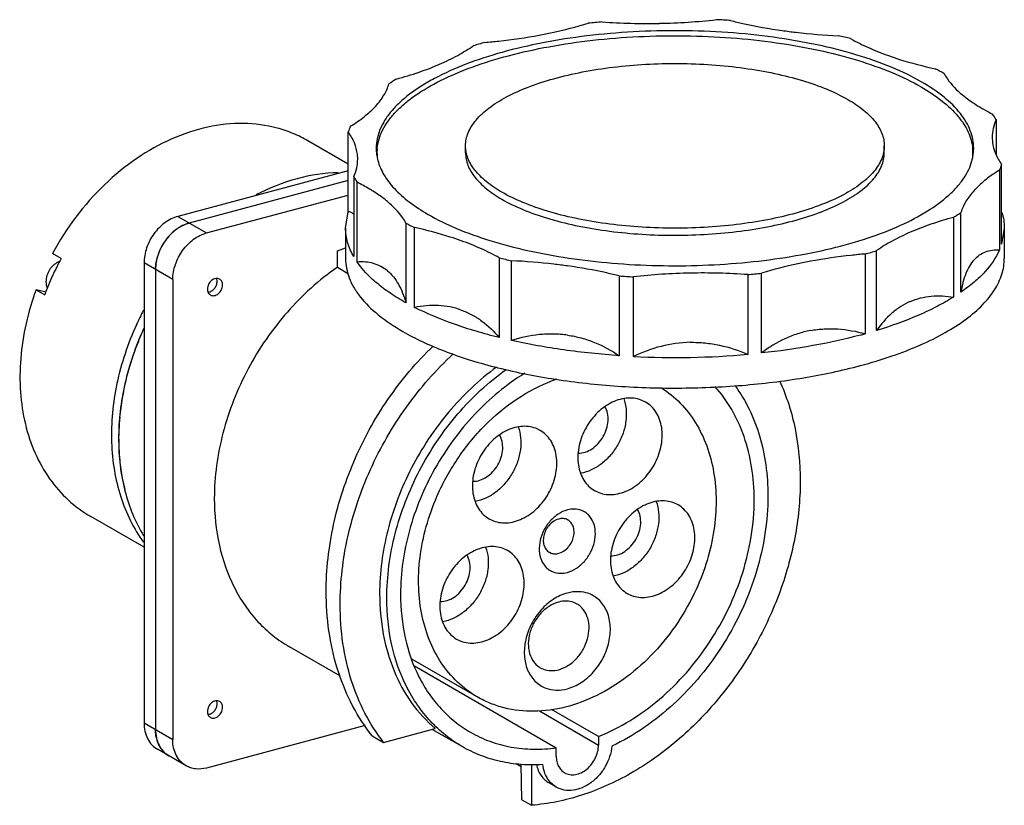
# Model space of a CAD drawing. Header units: millimetres. Extents: x -55 to 138, y 170 to 324.
import ezdxf

# ---------------------------------------------------------------- set-up
doc = ezdxf.new("R2010")
doc.units = ezdxf.units.MM
doc.header["$LTSCALE"] = 30.734
doc.layers.get('0').update_dxf_attribs({"linetype": 'CONTINUOUS'})

msp = doc.modelspace()

# ---------------------------------------------------------------- linework, layer by layer
at = {"color": 7, "linetype": 'Continuous'}
for p, q in [((136.04, 304.81), (136.04, 297.93)), ((9.15, 286.77), (9.15, 302.4)), ((135.26, 301.33), (135.32, 300.38)), ((9.15, 296.1), (1.26, 300.66)), ((32.14, 298.28), (32.14, 299.66)), ((114.14, 298.28), (114.14, 299.66)), ((11.02, 297.07), (10.96, 298.02)), ((131.48, 298.34), (131.5, 298.29)), ((131.52, 298.34), (131.53, 298.29)), ((137.12, 280.38), (137.12, 296.01)), ((9.15, 294.79), (-24.22, 285.85)), ((10.23, 293.6), (10.23, 277.97)), ((136.71, 294.91), (136.71, 279.28)), ((9.15, 292.89), (-21.97, 284.55)), ((10.91, 276.89), (10.91, 292.52)), ((-18.59, 282.6), (9.15, 290.03)), ((-24.22, 285.85), (-18.59, 282.6)), ((8.64, 283.57), (9.15, 286.77)), ((127.7, 285.66), (127.7, 270.04)), ((129.15, 270.99), (129.15, 286.61)), ((8.64, 283.57), (8.64, 277.6)), ((20.47, 284.55), (20.47, 268.92)), ((22.15, 268.03), (22.15, 283.66)), ((137.64, 283.57), (137.12, 280.38)), ((137.64, 283.57), (137.64, 277.6)), ((7.03, 279.09), (8.64, 279.68)), ((-47.06, 277.62), (-48.75, 278.6)), ((7.03, 275.88), (7.03, 279.09)), ((38.73, 277.74), (38.73, 262.11)), ((110.38, 278.48), (110.38, 262.85)), ((112.64, 263.51), (112.64, 279.14)), ((-47.55, 276.93), (-47.45, 276.87)), ((-30.83, 276.72), (-30.83, 186.63)), ((-25.2, 273.47), (-30.83, 276.72)), ((7.03, 275.88), (9.21, 274.62)), ((41.15, 261.54), (41.15, 277.16)), ((-48.7, 274.33), (-48.69, 274.34)), ((-48.7, 274.33), (-48.7, 274.33)), ((-48.7, 274.33), (-48.7, 274.33)), ((-28.58, 275.42), (-28.58, 185.32)), ((62.23, 274.19), (62.23, 258.56)), ((65.02, 258.4), (65.02, 274.03)), ((87.39, 274.45), (87.39, 258.82)), ((90.12, 259.09), (90.12, 274.72)), ((-25.2, 273.47), (-25.2, 183.37)), ((-50.08, 271.03), (-51.97, 271.48)), ((-51.97, 271.48), (-50.28, 270.5)), ((67.39, 249.46), (66.52, 249.87)), ((46.74, 243.93), (45.88, 244.34)), ((57.39, 232.15), (58.26, 231.73)), ((73.77, 229.33), (72.9, 229.74)), ((-30.83, 221.03), (-41.26, 227.05)), ((36.74, 226.61), (37.61, 226.2)), ((52.2, 226.37), (51.89, 226.52)), ((40.36, 220.38), (39.5, 220.79)), ((48.55, 220.05), (48.87, 219.9)), ((53.98, 209.91), (53.35, 210.2)), ((63.77, 212.01), (64.64, 211.6)), ((30.36, 203.06), (31.23, 202.65)), ((7.62, 195.76), (-2.33, 201.51)), ((34.44, 191.71), (21.64, 199.1)), ((22.13, 197.78), (49.9, 181.74)), ((46.78, 197.44), (47.4, 197.14)), ((46.6, 188.99), (58.17, 182.3)), ((58.17, 183.96), (48.97, 189.27)), ((-30.83, 186.63), (-25.2, 183.37)), ((12.48, 186.12), (-18.59, 177.79)), ((16.1, 182.81), (26.21, 185.52)), ((31.45, 182), (25.63, 185.36)), ((13.86, 184.1), (16.1, 182.81)), ((58.17, 183.96), (58.17, 182.3)), ((-22.59, 178.22), (-28.22, 181.47)), ((49.9, 180.09), (49.9, 181.74)), ((43.04, 178.02), (42.05, 178.59)), ((43.14, 171.59), (43.03, 178.54)), ((45.05, 178.5), (45.05, 170.49)), ((49.91, 174.05), (48.5, 174.86)), ((43.14, 171.59), (45.05, 170.49))]:
    msp.add_line(p, q, dxfattribs=at)
for centre, radius, start, end in [((72.33, 173.03), 151.52, 95.0899, 96.1283), ((67.71, 449.23), 125.59, 265.9724, 271.107), ((67.82, 447.13), 123.48, 271.0739, 276.2481), ((73.3, 164.96), 159.62, 86.1396, 87.1413), ((80.44, 211.35), 112.63, 76.0744, 77.3367), ((61.49, 227.87), 95.54, 105.5345, 106.9485), ((101.2, 269.59), 50.64, 60.9369, 63.0846), ((38.57, 280.65), 37.81, 121.9204, 124.5479), ((122.78, 297.15), 15.31, 30.0056, 34.7718), ((20.32, 298.79), 11.73, 156.3718, 162.0988), ((23.87, 298.28), 9.08, 174.3446, 179.9907), ((122.41, 298.28), 9.08, 0.0053, 5.7322), ((23.9, 296.89), 9.26, 171.3207, 173.5834), ((23.85, 298.28), 9.06, 180.0005, 184.0004), ((24.45, 299.33), 9.82, 193.8877, 194.8966), ((121.82, 299.33), 9.83, 344.8361, 346.0779), ((122.37, 298.29), 9.12, 352.2641, 359.9789), ((122.34, 296.88), 9.3, 8.1458, 8.7027), ((125.96, 299.61), 11.73, 336.3718, 342.0988), ((23.49, 301.25), 15.31, 210.0056, 214.7718), ((143.76, 279.97), 16.27, 136.6613, 137.6403), ((107.7, 317.76), 37.81, 301.9204, 304.5479), ((-19.24, 276.09), 8.93, 123.4075, 128.8441), ((-19.59, 276.62), 8.29, 117.6588, 123.3818), ((45.07, 328.81), 50.64, 240.9369, 243.0846), ((-18.2, 275.02), 10.43, 139.1857, 148.9747), ((-18.52, 275.29), 10, 135.9541, 139.1347), ((-18.79, 275.55), 9.63, 128.9035, 135.969), ((-18.22, 275.02), 10.41, 151.9546, 158.7503), ((-18.12, 274.97), 10.52, 148.9692, 151.9773), ((-18.97, 275.26), 9.62, 163.7259, 168.9512), ((-18.54, 275.14), 10.07, 158.7431, 163.7542), ((65.84, 387.05), 112.63, 256.0744, 257.3367), ((84.79, 370.53), 95.54, 285.5345, 286.9485), ((1.95, 251.17), 55.69, 151.6442, 155.5012), ((1.27, 251.48), 54.95, 155.5014, 159.7409), ((-44.58, 272.37), 4.56, 154.569, 155.5068), ((72.98, 433.44), 159.62, 266.1396, 267.1413), ((78.45, 151.28), 123.48, 91.0739, 96.2481), ((78.57, 149.17), 125.59, 85.9724, 91.107), ((73.94, 425.38), 151.52, 275.0899, 276.1283), ((20.05, 240.7), 57.57, 152.2939, 155.5007), ((20.38, 240.36), 56.39, 156.7659, 160.7847), ((20.98, 240.11), 57.04, 155.5046, 156.7758), ((21.06, 240.08), 57.12, 155.3026, 155.5047), ((83.24, 360.38), 101.23, 285.0044, 285.5464), ((19.07, 240.82), 55, 160.7816, 163.4634), ((73.12, 420.58), 162.38, 267.1378, 275.0392), ((17.55, 241.25), 53.42, 163.4462, 167.6116), ((15.72, 241.65), 51.54, 167.6081, 170.4167), ((13.63, 241.98), 49.44, 170.3915, 174.7694), ((11.33, 242.19), 47.12, 174.7648, 177.7471), ((9.78, 242.24), 45.58, 177.7431, 180.0389), ((8.32, 242.24), 44.11, 180.0319, 182.3834), ((6.5, 242.15), 42.29, 182.3683, 185.5614), ((4.06, 241.88), 39.83, 185.522, 190.5717), ((1.73, 241.45), 37.46, 190.566, 194.0297), ((-22.07, 185.1), 6.48, 192.2133, 198.9896), ((-23.38, 184.45), 5.02, 216.5482, 221.5863), ((-23.66, 184.16), 4.61, 238.228, 239.9979)]:
    msp.add_arc(centre, radius, start, end, dxfattribs=at)
for points, knots in [([(84.05, 324.22), (84.85, 324.01), (88.19, 323.22), (91.58, 322.62), (94.16, 322.26)], [0, 0, 0, 0, 0.241238, 1, 1, 1, 1]), ([(121.48, 312.16), (119.61, 313.24), (115.45, 315.24), (108.57, 317.64), (100.8, 319.59), (92.35, 321.04), (83.42, 321.96), (74.24, 322.31), (65.02, 322.09), (56.01, 321.31), (47.43, 319.99), (39.49, 318.15), (32.38, 315.85), (27.12, 313.51), (23.5, 311.43), (21.2, 309.85), (19.22, 308.19), (17.57, 306.48), (16.28, 304.71), (15.34, 302.9), (14.77, 301.06), (14.64, 299.81), (14.64, 299.2)], [0, 0, 0, 0, 0.055444, 0.118029, 0.186827, 0.260583, 0.337829, 0.416956, 0.496286, 0.574129, 0.648856, 0.718958, 0.783122, 0.840329, 0.866133, 0.890023, 0.912027, 0.932238, 0.950825, 0.968052, 0.984289, 1, 1, 1, 1]), ([(46.57, 321.35), (47.41, 321.51), (50.64, 322.15), (53.83, 322.97), (56.15, 323.69)], [0, 0, 0, 0, 0.260202, 1, 1, 1, 1]), ([(94.16, 322.26), (95.05, 322.13), (98.69, 321.66), (102.36, 321.37), (105.13, 321.24)], [0, 0, 0, 0, 0.245513, 1, 1, 1, 1]), ([(14.83, 299.18), (14.89, 299.78), (15.14, 301.01), (15.87, 302.81), (16.95, 304.57), (18.38, 306.28), (20.13, 307.94), (23.01, 310.15), (27.42, 312.7), (33.6, 315.29), (40.73, 317.49), (48.64, 319.22), (57.14, 320.46), (66.02, 321.16), (75.08, 321.32), (84.09, 320.93), (92.84, 319.99), (101.11, 318.54), (108.71, 316.6), (115.45, 314.23), (119.52, 312.27), (121.36, 311.21)], [0, 0, 0, 0, 0.015779, 0.032298, 0.049964, 0.069084, 0.089874, 0.11246, 0.163188, 0.22123, 0.285928, 0.356247, 0.430892, 0.508393, 0.58717, 0.665598, 0.742064, 0.815027, 0.883084, 0.945037, 1, 1, 1, 1]), ([(35.9, 319.92), (36.81, 320), (40.39, 320.35), (43.94, 320.87), (46.57, 321.35)], [0, 0, 0, 0, 0.25569, 1, 1, 1, 1]), ([(107.54, 320.67), (108.67, 320.03), (111.11, 318.82), (113.64, 317.82), (114.98, 317.34)], [0, 0, 0, 0, 0.477387, 1, 1, 1, 1]), ([(27.05, 315.67), (28.26, 316.19), (30.52, 317.28), (32.66, 318.58), (33.64, 319.27)], [0, 0, 0, 0, 0.525482, 1, 1, 1, 1]), ([(114.98, 317.34), (115.69, 317.08), (118.7, 316.07), (121.77, 315.27), (124.13, 314.75)], [0, 0, 0, 0, 0.237851, 1, 1, 1, 1]), ([(18.58, 312.74), (20.08, 313.15), (22.94, 314.02), (25.73, 315.09), (27.05, 315.67)], [0, 0, 0, 0, 0.518722, 1, 1, 1, 1]), ([(32.14, 299.66), (32.14, 300.09), (32.23, 300.97), (32.63, 302.26), (33.29, 303.52), (34.55, 305.25), (36.81, 307.29), (40.29, 309.43), (44.57, 311.33), (49.55, 312.94), (55.12, 314.23), (61.14, 315.16), (67.45, 315.71), (73.91, 315.86), (80.35, 315.61), (86.6, 314.97), (92.53, 313.95), (97.97, 312.58), (102.79, 310.9), (105.71, 309.5), (107.02, 308.74)], [0, 0, 0, 0, 0.015713, 0.031951, 0.04918, 0.067769, 0.109923, 0.159582, 0.216796, 0.280969, 0.351078, 0.425811, 0.503662, 0.582999, 0.662135, 0.739389, 0.813153, 0.881958, 0.944551, 1, 1, 1, 1]), ([(125.8, 313.85), (126.01, 313.48), (127.01, 311.91), (128.33, 310.57), (129.43, 309.66)], [0, 0, 0, 0, 0.228892, 1, 1, 1, 1]), ([(14.54, 307.47), (15.14, 308.13), (16.18, 309.47), (16.9, 311.02), (17.13, 311.79)], [0, 0, 0, 0, 0.526438, 1, 1, 1, 1]), ([(121.36, 311.21), (122.79, 310.38), (125.37, 308.69), (128.1, 306.13), (129.7, 304), (130.58, 302.42), (131.18, 300.82), (131.39, 299.73), (131.44, 299.19)], [0, 0, 0, 0, 0.30457, 0.567862, 0.685731, 0.795845, 0.89989, 1, 1, 1, 1]), ([(131.64, 299.2), (131.64, 299.78), (131.52, 300.95), (131.02, 302.68), (130.19, 304.38), (128.6, 306.7), (125.74, 309.46), (123.01, 311.28), (121.48, 312.16)], [0, 0, 0, 0, 0.100425, 0.203832, 0.312899, 0.429796, 0.692615, 1, 1, 1, 1]), ([(107.02, 308.74), (108.09, 308.13), (109.59, 307.13), (111.3, 305.6), (112.61, 304.14), (113.58, 302.55), (114.06, 300.89), (114.14, 300.07), (114.14, 299.66)], [0, 0, 0, 0, 0.307451, 0.444374, 0.570736, 0.796119, 0.899551, 1, 1, 1, 1]), ([(129.43, 309.66), (130.28, 308.95), (132.2, 307.58), (134.25, 306.44), (135.36, 305.88)], [0, 0, 0, 0, 0.472592, 1, 1, 1, 1]), ([(9.57, 303.49), (10.53, 304.08), (12.29, 305.29), (13.87, 306.73), (14.54, 307.47)], [0, 0, 0, 0, 0.52947, 1, 1, 1, 1]), ([(136.04, 304.81), (135.79, 304.25), (135.4, 303.12), (135.26, 301.92), (135.26, 301.33)], [0, 0, 0, 0, 0.510154, 1, 1, 1, 1]), ([(1.26, 300.66), (0.32, 301.2), (-1.64, 302.16), (-5.82, 303.58), (-11.49, 304.32), (-18.55, 303.55), (-25.63, 301.18), (-32.46, 297.33), (-40.96, 290.37), (-46.08, 283.55), (-48.75, 278.6)], [0, 0, 0, 0, 0.0537, 0.107793, 0.21837, 0.33429, 0.456793, 0.585967, 0.720895, 1, 1, 1, 1]), ([(10.96, 298.02), (10.87, 298.78), (10.44, 300.33), (9.63, 301.72), (9.15, 302.4)], [0, 0, 0, 0, 0.478903, 1, 1, 1, 1]), ([(14.64, 299.2), (14.64, 299.02), (14.66, 298.27), (14.78, 297.52), (14.91, 296.97)], [0, 0, 0, 0, 0.248258, 1, 1, 1, 1]), ([(39.25, 290.58), (38.18, 291.2), (36.69, 292.19), (34.98, 293.72), (33.67, 295.18), (32.7, 296.77), (32.22, 298.44), (32.14, 299.26), (32.14, 299.66)], [0, 0, 0, 0, 0.307445, 0.444367, 0.570729, 0.796117, 0.89955, 1, 1, 1, 1]), ([(114.14, 299.66), (114.14, 299.23), (114.05, 298.36), (113.65, 297.07), (112.99, 295.8), (111.72, 294.08), (109.46, 292.04), (105.99, 289.9), (101.71, 288), (96.72, 286.38), (91.15, 285.1), (85.14, 284.17), (78.82, 283.62), (72.37, 283.47), (65.93, 283.71), (59.67, 284.35), (53.75, 285.37), (48.31, 286.74), (43.48, 288.43), (40.56, 289.82), (39.25, 290.58)], [0, 0, 0, 0, 0.015713, 0.031951, 0.04918, 0.067769, 0.109924, 0.159583, 0.216796, 0.280967, 0.351076, 0.425811, 0.503662, 0.583, 0.662136, 0.73939, 0.813153, 0.881958, 0.944551, 1, 1, 1, 1]), ([(131.36, 296.97), (131.41, 297.15), (131.57, 297.89), (131.64, 298.64), (131.64, 299.2)], [0, 0, 0, 0, 0.252994, 1, 1, 1, 1]), ([(135.32, 300.38), (135.41, 299.63), (135.84, 298.07), (136.64, 296.68), (137.12, 296.01)], [0, 0, 0, 0, 0.478903, 1, 1, 1, 1]), ([(10.23, 293.6), (10.48, 294.15), (10.88, 295.29), (11.02, 296.49), (11.02, 297.07)], [0, 0, 0, 0, 0.510154, 1, 1, 1, 1]), ([(32.14, 298.28), (32.14, 297.88), (32.22, 297.06), (32.7, 295.39), (33.67, 293.8), (34.98, 292.34), (36.69, 290.81), (38.18, 289.82), (39.25, 289.2)], [0, 0, 0, 0, 0.100448, 0.203879, 0.429263, 0.555625, 0.692549, 1, 1, 1, 1]), ([(39.25, 289.2), (40.56, 288.44), (43.48, 287.05), (48.31, 285.36), (53.75, 283.99), (59.67, 282.97), (65.93, 282.33), (72.37, 282.09), (78.82, 282.24), (85.14, 282.79), (91.15, 283.72), (96.72, 285.01), (101.71, 286.62), (105.99, 288.52), (109.46, 290.66), (111.72, 292.7), (112.99, 294.42), (113.65, 295.69), (114.05, 296.98), (114.14, 297.85), (114.14, 298.28)], [0, 0, 0, 0, 0.055449, 0.118042, 0.186847, 0.260611, 0.337865, 0.417001, 0.496338, 0.57419, 0.648924, 0.719033, 0.783204, 0.840417, 0.890076, 0.932231, 0.95082, 0.968049, 0.984287, 1, 1, 1, 1]), ([(14.96, 296.81), (15.22, 295.83), (16.1, 293.83), (18.23, 291.09), (21.18, 288.5), (23.51, 286.98), (24.79, 286.24)], [0, 0, 0, 0, 0.206066, 0.437118, 0.700633, 1, 1, 1, 1]), ([(24.79, 286.24), (26.58, 285.21), (30.54, 283.3), (37.08, 280.96), (44.44, 279.04), (52.46, 277.58), (60.95, 276.6), (69.72, 276.13), (78.57, 276.19), (87.3, 276.78), (95.69, 277.87), (103.58, 279.44), (110.77, 281.46), (117.1, 283.88), (122.44, 286.65), (126.11, 289.3), (128.38, 291.57), (129.7, 293.25), (130.7, 294.97), (131.15, 296.17), (131.31, 296.76)], [0, 0, 0, 0, 0.054126, 0.114983, 0.181754, 0.253337, 0.328436, 0.405623, 0.483396, 0.560236, 0.634654, 0.705246, 0.770753, 0.830132, 0.882642, 0.927994, 0.948103, 0.966648, 0.983845, 1, 1, 1, 1]), ([(7.21, 294.38), (4.49, 294.34), (-1.12, 293.5), (-6.36, 291.39), (-8.92, 290.06)], [0, 0, 0, 0, 0.48458, 1, 1, 1, 1]), ([(136.71, 294.91), (135.79, 294.35), (134.11, 293.2), (132.58, 291.83), (131.92, 291.14)], [0, 0, 0, 0, 0.527952, 1, 1, 1, 1]), ([(14.06, 290.76), (13.81, 290.91), (12.79, 291.54), (11.73, 292.11), (10.91, 292.52)], [0, 0, 0, 0, 0.24063, 1, 1, 1, 1]), ([(16.84, 288.75), (16.63, 288.92), (15.74, 289.64), (14.79, 290.29), (14.06, 290.76)], [0, 0, 0, 0, 0.238957, 1, 1, 1, 1]), ([(131.73, 290.93), (131.13, 290.27), (130.09, 288.93), (129.38, 287.38), (129.15, 286.61)], [0, 0, 0, 0, 0.526438, 1, 1, 1, 1]), ([(20.47, 284.55), (20.27, 284.92), (19.27, 286.49), (17.94, 287.83), (16.84, 288.75)], [0, 0, 0, 0, 0.228892, 1, 1, 1, 1]), ([(-24.22, 285.85), (-25.12, 285.6), (-26.45, 284.93), (-27.93, 283.64), (-28.93, 282.46), (-29.75, 281.12), (-30.55, 279.25), (-30.83, 277.72), (-30.83, 276.72)], [0, 0, 0, 0, 0.234808, 0.360635, 0.489873, 0.620562, 0.750583, 1, 1, 1, 1]), ([(10.26, 286.27), (10.12, 286.42), (9.77, 286.66), (9.36, 286.75), (9.15, 286.77)], [0, 0, 0, 0, 0.494441, 1, 1, 1, 1]), ([(127.7, 285.66), (126.2, 285.26), (123.34, 284.38), (120.55, 283.31), (119.23, 282.74)], [0, 0, 0, 0, 0.518722, 1, 1, 1, 1]), ([(137.17, 286.62), (137.32, 286.13), (137.56, 285.12), (137.64, 284.08), (137.64, 283.57)], [0, 0, 0, 0, 0.504837, 1, 1, 1, 1]), ([(-21.97, 284.55), (-22.87, 284.3), (-24.66, 283.39), (-26.41, 281.58), (-27.5, 279.82), (-28.3, 277.94), (-28.58, 276.42), (-28.58, 275.42)], [0, 0, 0, 0, 0.234993, 0.489475, 0.620265, 0.750387, 1, 1, 1, 1]), ([(-23.44, 283.97), (-23.32, 284.03), (-22.85, 284.26), (-22.35, 284.44), (-21.97, 284.55)], [0, 0, 0, 0, 0.256035, 1, 1, 1, 1]), ([(10.23, 277.97), (9.73, 278.84), (8.93, 280.66), (8.64, 282.62), (8.64, 283.57)], [0, 0, 0, 0, 0.515472, 1, 1, 1, 1]), ([(31.29, 281.07), (30.58, 281.32), (27.58, 282.33), (24.51, 283.14), (22.15, 283.66)], [0, 0, 0, 0, 0.237851, 1, 1, 1, 1]), ([(-25.2, 273.47), (-25.2, 274.47), (-24.92, 275.99), (-24.12, 277.87), (-23.03, 279.63), (-21.28, 281.44), (-19.49, 282.35), (-18.59, 282.6)], [0, 0, 0, 0, 0.249613, 0.379735, 0.510525, 0.765007, 1, 1, 1, 1]), ([(119.23, 282.74), (118.02, 282.21), (115.76, 281.13), (113.61, 279.82), (112.64, 279.14)], [0, 0, 0, 0, 0.525482, 1, 1, 1, 1]), ([(38.73, 277.74), (37.6, 278.37), (35.16, 279.59), (32.63, 280.59), (31.29, 281.07)], [0, 0, 0, 0, 0.477387, 1, 1, 1, 1]), ([(110.38, 278.48), (109.46, 278.4), (105.89, 278.05), (102.33, 277.54), (99.71, 277.05)], [0, 0, 0, 0, 0.25569, 1, 1, 1, 1]), ([(136.71, 279.28), (136.02, 277.71), (134.43, 275.45), (131.69, 272.85), (130.03, 271.6), (129.15, 270.99)], [0, 0, 0, 0, 0.453694, 0.714257, 1, 1, 1, 1]), ([(131.73, 277.37), (132.05, 277.72), (132.74, 278.33), (133.96, 278.96), (135.31, 279.28), (136.24, 279.31), (136.71, 279.28)], [0, 0, 0, 0, 0.25395, 0.497814, 0.743359, 1, 1, 1, 1]), ([(-47.55, 276.93), (-47.73, 276.85), (-48.07, 276.67), (-48.54, 276.31), (-48.97, 275.88), (-49.34, 275.38), (-49.64, 274.84), (-49.93, 274.08), (-50.03, 273.47), (-50.03, 273.08)], [0, 0, 0, 0, 0.117885, 0.240629, 0.367136, 0.495935, 0.625353, 0.753662, 1, 1, 1, 1]), ([(-28.58, 275.42), (-28.58, 275.56), (-28.56, 276.12), (-28.49, 276.69), (-28.41, 277.11)], [0, 0, 0, 0, 0.245324, 1, 1, 1, 1]), ([(7.03, 275.88), (3.43, 273.39), (-3.24, 267.35), (-9.62, 258.07), (-13.4, 249.86), (-16.14, 241.48), (-17.06, 234.91), (-17.06, 230.6)], [0, 0, 0, 0, 0.247255, 0.502551, 0.630467, 0.756803, 1, 1, 1, 1]), ([(8.64, 277.6), (8.64, 276.96), (8.76, 275.67), (9.32, 273.76), (10.23, 271.88), (11.99, 269.33), (15.14, 266.28), (18.15, 264.28), (19.83, 263.31)], [0, 0, 0, 0, 0.100426, 0.203834, 0.312899, 0.429798, 0.692614, 1, 1, 1, 1]), ([(16.84, 275.19), (16.44, 275.52), (15.57, 276.11), (14.1, 276.68), (12.53, 276.95), (11.46, 276.93), (10.91, 276.89)], [0, 0, 0, 0, 0.248963, 0.493556, 0.741867, 1, 1, 1, 1]), ([(14.81, 272.74), (14.42, 273.07), (12.99, 274.32), (11.71, 275.75), (10.91, 276.89)], [0, 0, 0, 0, 0.268049, 1, 1, 1, 1]), ([(52.12, 276.15), (51.22, 276.27), (47.58, 276.74), (43.92, 277.03), (41.15, 277.16)], [0, 0, 0, 0, 0.245513, 1, 1, 1, 1]), ([(62.23, 274.19), (61.43, 274.39), (58.08, 275.18), (54.7, 275.78), (52.12, 276.15)], [0, 0, 0, 0, 0.241238, 1, 1, 1, 1]), ([(99.71, 277.05), (98.86, 276.89), (95.64, 276.25), (92.44, 275.44), (90.12, 274.72)], [0, 0, 0, 0, 0.260202, 1, 1, 1, 1]), ([(109.45, 256.62), (111.54, 257.18), (115.52, 258.38), (121.09, 260.53), (125.96, 262.92), (130.07, 265.54), (133.36, 268.33), (135.78, 271.29), (137.06, 273.93), (137.56, 276.04), (137.64, 277.08), (137.64, 277.6)], [0, 0, 0, 0, 0.173867, 0.334297, 0.479987, 0.610271, 0.725268, 0.826269, 0.916164, 0.958494, 1, 1, 1, 1]), ([(131.73, 277.37), (131.02, 276.59), (130.19, 275.09), (129.5, 272.88), (129.25, 271.64), (129.15, 270.99)], [0, 0, 0, 0, 0.45448, 0.716378, 1, 1, 1, 1]), ([(16.84, 275.19), (17.27, 274.84), (18.06, 274.01), (19.05, 272.53), (19.87, 270.81), (20.29, 269.57), (20.47, 268.92)], [0, 0, 0, 0, 0.225191, 0.465951, 0.724313, 1, 1, 1, 1]), ([(-50.03, 273.08), (-50.03, 272.86), (-49.99, 272.43), (-49.86, 272.01), (-49.77, 271.82)], [0, 0, 0, 0, 0.514574, 1, 1, 1, 1]), ([(-16.03, 273.57), (-16.14, 273.63), (-16.4, 273.72), (-16.81, 273.71), (-17.22, 273.57), (-17.75, 273.23), (-18.26, 272.58), (-18.42, 271.93), (-18.42, 271.61)], [0, 0, 0, 0, 0.10542, 0.216207, 0.335557, 0.463746, 0.734756, 1, 1, 1, 1]), ([(-16.57, 273.06), (-16.57, 272.81), (-16.65, 272.43), (-16.86, 271.98), (-17.15, 271.56), (-17.6, 271.15), (-18.06, 270.98), (-18.28, 270.96)], [0, 0, 0, 0, 0.253164, 0.385134, 0.517182, 0.770699, 1, 1, 1, 1]), ([(-17.83, 270.45), (-17.72, 270.38), (-17.47, 270.3), (-17.06, 270.3), (-16.65, 270.44), (-16.12, 270.78), (-15.61, 271.44), (-15.45, 272.09), (-15.45, 272.41)], [0, 0, 0, 0, 0.10542, 0.216207, 0.335557, 0.463746, 0.734756, 1, 1, 1, 1]), ([(-16.7, 273.69), (-16.68, 273.65), (-16.6, 273.44), (-16.57, 273.22), (-16.57, 273.06)], [0, 0, 0, 0, 0.240114, 1, 1, 1, 1]), ([(-15.45, 272.41), (-15.45, 272.64), (-15.52, 273), (-15.77, 273.38), (-15.94, 273.51), (-16.03, 273.57)], [0, 0, 0, 0, 0.525252, 0.766804, 1, 1, 1, 1]), ([(20.47, 268.92), (19.43, 269.5), (17.48, 270.68), (15.64, 272.04), (14.81, 272.74)], [0, 0, 0, 0, 0.521687, 1, 1, 1, 1]), ([(-51.97, 271.48), (-53.56, 267.16), (-55.12, 260.43), (-55.19, 251.5), (-54.26, 245.24), (-52.35, 239.48), (-49.51, 234.41), (-45.81, 230.16), (-42.83, 227.96), (-41.26, 227.05)], [0, 0, 0, 0, 0.279075, 0.412155, 0.539585, 0.661214, 0.777569, 0.889877, 1, 1, 1, 1]), ([(-18.42, 271.61), (-18.42, 271.37), (-18.35, 271.01), (-18.1, 270.64), (-17.93, 270.5), (-17.83, 270.45)], [0, 0, 0, 0, 0.525252, 0.766804, 1, 1, 1, 1]), ([(127.7, 270.04), (126.65, 269.39), (124.42, 268.13), (119.46, 265.8), (115.44, 264.36), (112.64, 263.51)], [0, 0, 0, 0, 0.224096, 0.466031, 1, 1, 1, 1]), ([(119.23, 269.18), (119.87, 269.46), (121.22, 269.92), (124.06, 270.39), (126.26, 270.27), (127.7, 270.04)], [0, 0, 0, 0, 0.245704, 0.492814, 1, 1, 1, 1]), ([(31.29, 267.51), (30.58, 267.76), (29.1, 268.17), (26.03, 268.53), (23.68, 268.32), (22.15, 268.03)], [0, 0, 0, 0, 0.245912, 0.493608, 1, 1, 1, 1]), ([(38.73, 262.11), (35.71, 262.86), (30.06, 264.51), (24.61, 266.78), (22.15, 268.03)], [0, 0, 0, 0, 0.529672, 1, 1, 1, 1]), ([(119.23, 269.18), (118.58, 268.9), (117.31, 268.22), (114.96, 266.44), (113.5, 264.74), (112.64, 263.51)], [0, 0, 0, 0, 0.242472, 0.489169, 1, 1, 1, 1]), ([(31.29, 267.51), (32.01, 267.25), (33.41, 266.63), (36.03, 264.96), (37.72, 263.31), (38.73, 262.11)], [0, 0, 0, 0, 0.245518, 0.493389, 1, 1, 1, 1]), ([(-32.33, 264.58), (-34, 260.91), (-36.53, 253.36), (-37.48, 243.59), (-36.77, 236.15), (-35.53, 230.97), (-33.62, 226.21), (-31.88, 223.34), (-30.91, 222.02)], [0, 0, 0, 0, 0.271953, 0.531736, 0.655539, 0.774709, 0.889361, 1, 1, 1, 1]), ([(-30.92, 263.83), (-32.49, 260.38), (-34.92, 253.31), (-35.81, 245.87), (-35.81, 242.24)], [0, 0, 0, 0, 0.510265, 1, 1, 1, 1]), ([(19.83, 263.31), (21.07, 262.59), (23.73, 261.22), (28.03, 259.4), (32.75, 257.76), (39.74, 255.77), (49.22, 253.86), (61.24, 252.49), (73.71, 252.06), (86.16, 252.58), (98.12, 254.03), (105.8, 255.64), (109.45, 256.62)], [0, 0, 0, 0, 0.046943, 0.097868, 0.152528, 0.210615, 0.335432, 0.468692, 0.606195, 0.743493, 0.876147, 1, 1, 1, 1]), ([(52.12, 262.59), (51.21, 262.72), (49.37, 262.86), (45.66, 262.69), (42.92, 262.09), (41.15, 261.54)], [0, 0, 0, 0, 0.248297, 0.497724, 1, 1, 1, 1]), ([(52.12, 262.59), (53.02, 262.46), (54.82, 262.09), (58.29, 260.91), (60.72, 259.58), (62.23, 258.56)], [0, 0, 0, 0, 0.250546, 0.500668, 1, 1, 1, 1]), ([(99.71, 263.49), (98.83, 263.33), (97.11, 262.89), (93.81, 261.59), (91.53, 260.17), (90.12, 259.09)], [0, 0, 0, 0, 0.250047, 0.49991, 1, 1, 1, 1]), ([(109.45, 262.6), (106.39, 261.78), (99.98, 260.37), (93.48, 259.45), (90.12, 259.09)], [0, 0, 0, 0, 0.484341, 1, 1, 1, 1]), ([(99.71, 263.49), (100.58, 263.65), (102.36, 263.86), (105.95, 263.84), (108.64, 263.34), (110.38, 262.85)], [0, 0, 0, 0, 0.247666, 0.496738, 1, 1, 1, 1]), ([(4.86, 211.41), (4.78, 215.83), (5.69, 224.88), (9.84, 237.99), (16.52, 250.17), (22.5, 257.28), (25.8, 260.45)], [0, 0, 0, 0, 0.242673, 0.494421, 0.749095, 1, 1, 1, 1]), ([(62.23, 258.56), (58.59, 258.81), (51.52, 259.53), (44.52, 260.78), (41.15, 261.54)], [0, 0, 0, 0, 0.512984, 1, 1, 1, 1]), ([(76.14, 261.18), (74.22, 261.14), (70.37, 260.6), (66.75, 259.23), (65.02, 258.4)], [0, 0, 0, 0, 0.500246, 1, 1, 1, 1]), ([(76.14, 261.18), (77.1, 261.2), (79.04, 261.12), (82.85, 260.51), (85.62, 259.59), (87.39, 258.82)], [0, 0, 0, 0, 0.250031, 0.500172, 1, 1, 1, 1]), ([(7.59, 209.83), (7.59, 214.28), (8.67, 223.38), (13.13, 236.52), (20.14, 248.7), (26.34, 255.78), (29.74, 258.92)], [0, 0, 0, 0, 0.241515, 0.493113, 0.748324, 1, 1, 1, 1]), ([(38.2, 256.32), (34.76, 253.79), (28.4, 247.75), (21.15, 236.82), (16.47, 224.65), (15.31, 216.08), (15.31, 211.9)], [0, 0, 0, 0, 0.248334, 0.503723, 0.757134, 1, 1, 1, 1]), ([(16.72, 211.09), (16.72, 215.32), (17.91, 224), (22.69, 236.3), (30.11, 247.32), (36.6, 253.36), (40.11, 255.87)], [0, 0, 0, 0, 0.243046, 0.496672, 0.752071, 1, 1, 1, 1]), ([(43.74, 255.11), (40.14, 252.9), (35.13, 248.73), (29.62, 242.09), (26.03, 236.52), (23.14, 230.56), (20.35, 222.42), (19.41, 216.01), (19.41, 211.81)], [0, 0, 0, 0, 0.245346, 0.372555, 0.500982, 0.629274, 0.756092, 1, 1, 1, 1]), ([(26.84, 231.67), (28.02, 234.28), (30.18, 238.03), (33.67, 242.54), (37.49, 246.6), (42.79, 250.81), (47.61, 253.18), (50.05, 254.02)], [0, 0, 0, 0, 0.260196, 0.389648, 0.517537, 0.765494, 1, 1, 1, 1]), ([(84.91, 252.68), (85.97, 251.23), (87.85, 248.07), (89.87, 242.82), (91.09, 237.09), (91.35, 233.12), (91.35, 231.1)], [0, 0, 0, 0, 0.235361, 0.479901, 0.734737, 1, 1, 1, 1]), ([(93.64, 253.61), (95, 250.64), (97.05, 244.17), (97.67, 237.44), (97.67, 233.98)], [0, 0, 0, 0, 0.485395, 1, 1, 1, 1]), ([(70.5, 252.27), (71.83, 251.42), (74.33, 249.37), (77.34, 245.47), (79.54, 240.86), (81.38, 233.82), (81.3, 224.05), (78.97, 216.47), (77.3, 212.79)], [0, 0, 0, 0, 0.109084, 0.220971, 0.337484, 0.459713, 0.720922, 1, 1, 1, 1]), ([(88.66, 230.38), (88.66, 232.51), (88.35, 236.7), (86.88, 242.67), (84.46, 248.04), (82.21, 251.16), (80.95, 252.54)], [0, 0, 0, 0, 0.267265, 0.522466, 0.766071, 1, 1, 1, 1]), ([(66.52, 249.87), (66.07, 250.04), (65.09, 250.27), (63.57, 250.27), (62, 249.94), (59.9, 249.04), (57.5, 247.17), (55.36, 244.14), (54.14, 240.67), (54.04, 237.69), (54.58, 235.54), (55.26, 234.14), (56.19, 232.98), (56.97, 232.38), (57.39, 232.14)], [0, 0, 0, 0, 0.054417, 0.110927, 0.170292, 0.232822, 0.36596, 0.505677, 0.644008, 0.773542, 0.833941, 0.891327, 0.946316, 1, 1, 1, 1]), ([(63.1, 250.15), (63.35, 249.47), (63.66, 247.99), (63.6, 245.67), (63.04, 243.31), (62.01, 241.05), (60.57, 239.01), (58.81, 237.34), (56.83, 236.12), (55.39, 235.65), (54.68, 235.53)], [0, 0, 0, 0, 0.115128, 0.238056, 0.367224, 0.499835, 0.632471, 0.761713, 0.884748, 1, 1, 1, 1]), ([(58.26, 231.73), (58.71, 231.57), (59.68, 231.33), (61.21, 231.33), (62.78, 231.67), (64.88, 232.56), (67.28, 234.44), (69.42, 237.47), (70.64, 240.94), (70.74, 243.92), (70.2, 246.07), (69.52, 247.47), (68.58, 248.63), (67.8, 249.22), (67.39, 249.46)], [0, 0, 0, 0, 0.054417, 0.110927, 0.170292, 0.232822, 0.36596, 0.505677, 0.644008, 0.773542, 0.833941, 0.891327, 0.946316, 1, 1, 1, 1]), ([(54.2, 239.48), (54.66, 239.47), (55.63, 239.64), (56.98, 240.31), (58.18, 241.35), (59.16, 242.68), (59.82, 244.18), (60.11, 245.75), (60.02, 247.25), (59.68, 248.17), (59.44, 248.56)], [0, 0, 0, 0, 0.112775, 0.234915, 0.365186, 0.500091, 0.634977, 0.765204, 0.887277, 1, 1, 1, 1]), ([(45.88, 244.34), (45.42, 244.51), (44.45, 244.74), (42.92, 244.74), (41.36, 244.4), (39.25, 243.51), (36.86, 241.64), (34.71, 238.61), (33.49, 235.14), (33.39, 232.15), (33.93, 230), (34.61, 228.61), (35.55, 227.44), (36.33, 226.85), (36.74, 226.61)], [0, 0, 0, 0, 0.054417, 0.110927, 0.170292, 0.232822, 0.36596, 0.505677, 0.644008, 0.773542, 0.833941, 0.891327, 0.946316, 1, 1, 1, 1]), ([(33.56, 233.95), (34.02, 233.94), (34.98, 234.1), (36.33, 234.77), (37.54, 235.82), (38.51, 237.14), (39.17, 238.65), (39.47, 240.22), (39.37, 241.72), (39.03, 242.64), (38.8, 243.03)], [0, 0, 0, 0, 0.112775, 0.234915, 0.365186, 0.500091, 0.634977, 0.765204, 0.887277, 1, 1, 1, 1]), ([(42.45, 244.62), (42.7, 243.94), (43.02, 242.46), (42.96, 240.14), (42.4, 237.78), (41.36, 235.51), (39.92, 233.48), (38.16, 231.81), (36.18, 230.59), (34.74, 230.12), (34.03, 229.99)], [0, 0, 0, 0, 0.115128, 0.238056, 0.367224, 0.499835, 0.632471, 0.761713, 0.884748, 1, 1, 1, 1]), ([(37.61, 226.2), (38.06, 226.03), (39.04, 225.8), (40.57, 225.8), (42.13, 226.14), (44.23, 227.03), (46.63, 228.9), (48.77, 231.93), (49.99, 235.41), (50.09, 238.39), (49.55, 240.54), (48.87, 241.94), (47.94, 243.1), (47.16, 243.69), (46.74, 243.93)], [0, 0, 0, 0, 0.054417, 0.110927, 0.170292, 0.232822, 0.36596, 0.505677, 0.644008, 0.773542, 0.833941, 0.891327, 0.946316, 1, 1, 1, 1]), ([(-35.81, 242.24), (-35.81, 238.83), (-35.24, 233.75), (-33.16, 227.48), (-31.73, 224.62), (-30.92, 223.28)], [0, 0, 0, 0, 0.517366, 0.762915, 1, 1, 1, 1]), ([(97.67, 233.98), (97.67, 230.27), (96.91, 222.68), (94.29, 213.46), (91.24, 206.28), (87.58, 199.31), (81.98, 191.25), (73.89, 183), (64.81, 176.53), (55.13, 172.15), (48.36, 170.75), (45.05, 170.49)], [0, 0, 0, 0, 0.12447, 0.253709, 0.319497, 0.385606, 0.51736, 0.646517, 0.770855, 0.888845, 1, 1, 1, 1]), ([(34.44, 191.71), (33.04, 192.52), (30.4, 194.5), (27.19, 198.36), (24.81, 203), (23.33, 208.24), (22.78, 213.92), (23.32, 221.94), (25.12, 227.91), (26.84, 231.67)], [0, 0, 0, 0, 0.109078, 0.220647, 0.336732, 0.458593, 0.586627, 0.720439, 1, 1, 1, 1]), ([(-17.06, 230.6), (-17.06, 227.52), (-16.46, 221.51), (-14.02, 214.46), (-11.15, 209.6), (-8.6, 206.41), (-5.66, 203.67), (-3.47, 202.17), (-2.33, 201.51)], [0, 0, 0, 0, 0.271431, 0.526217, 0.648228, 0.767266, 0.884185, 1, 1, 1, 1]), ([(58.17, 183.96), (60.29, 184.81), (64.49, 186.95), (70.28, 191.19), (75.54, 196.39), (80.09, 202.39), (83.81, 209), (87.43, 218.19), (88.66, 225.56), (88.66, 230.38)], [0, 0, 0, 0, 0.117384, 0.239812, 0.366203, 0.49506, 0.624663, 0.753226, 1, 1, 1, 1]), ([(72.9, 229.74), (72.45, 229.91), (71.47, 230.14), (69.94, 230.14), (68.38, 229.81), (66.28, 228.91), (63.88, 227.04), (61.74, 224.01), (60.52, 220.54), (60.42, 217.55), (60.96, 215.4), (61.64, 214.01), (62.57, 212.84), (63.35, 212.25), (63.77, 212.01)], [0, 0, 0, 0, 0.054417, 0.110927, 0.170292, 0.232822, 0.36596, 0.505677, 0.644008, 0.773542, 0.833941, 0.891327, 0.946316, 1, 1, 1, 1]), ([(91.35, 231.1), (91.35, 226.14), (90.13, 218.55), (86.55, 209.03), (82.86, 202.14), (78.32, 195.82), (71.42, 188.51), (65.21, 184.17), (60.8, 182.09)], [0, 0, 0, 0, 0.245817, 0.373808, 0.50301, 0.631796, 0.758569, 1, 1, 1, 1]), ([(69.48, 230.02), (69.73, 229.34), (70.04, 227.86), (69.98, 225.54), (69.42, 223.18), (68.39, 220.91), (66.95, 218.88), (65.19, 217.21), (63.21, 215.99), (61.77, 215.52), (61.06, 215.39)], [0, 0, 0, 0, 0.115128, 0.238056, 0.367224, 0.499835, 0.632471, 0.761713, 0.884748, 1, 1, 1, 1]), ([(52.07, 228.35), (51.44, 228.18), (50.2, 227.6), (48.64, 226.23), (47.42, 224.45), (46.68, 222.45), (46.48, 220.41), (46.86, 218.54), (47.68, 217.26), (48.56, 216.55), (49.06, 216.3), (49.32, 216.2)], [0, 0, 0, 0, 0.124122, 0.257634, 0.396037, 0.533286, 0.663691, 0.783759, 0.893937, 0.947108, 1, 1, 1, 1]), ([(54.81, 228.26), (54.39, 228.42), (53.46, 228.59), (52.53, 228.47), (52.07, 228.35)], [0, 0, 0, 0, 0.485082, 1, 1, 1, 1]), ([(52.07, 216.12), (52.69, 216.29), (53.93, 216.86), (55.5, 218.24), (56.71, 220.01), (57.46, 222.02), (57.65, 224.05), (57.27, 225.92), (56.45, 227.2), (55.57, 227.92), (55.07, 228.17), (54.81, 228.26)], [0, 0, 0, 0, 0.124122, 0.257634, 0.396037, 0.533286, 0.663691, 0.783759, 0.893937, 0.947108, 1, 1, 1, 1]), ([(60.58, 219.35), (61.04, 219.34), (62.01, 219.51), (63.36, 220.18), (64.56, 221.22), (65.54, 222.55), (66.2, 224.05), (66.49, 225.62), (66.4, 227.12), (66.06, 228.04), (65.82, 228.43)], [0, 0, 0, 0, 0.112775, 0.234915, 0.365186, 0.500091, 0.634977, 0.765204, 0.887277, 1, 1, 1, 1]), ([(64.64, 211.6), (65.09, 211.43), (66.06, 211.2), (67.59, 211.2), (69.16, 211.54), (71.26, 212.43), (73.66, 214.31), (75.8, 217.34), (77.02, 220.81), (77.12, 223.79), (76.58, 225.94), (75.9, 227.34), (74.96, 228.5), (74.18, 229.09), (73.77, 229.33)], [0, 0, 0, 0, 0.054417, 0.110927, 0.170292, 0.232822, 0.36596, 0.505677, 0.644008, 0.773542, 0.833941, 0.891327, 0.946316, 1, 1, 1, 1]), ([(50.38, 226.56), (49.71, 226.38), (48.76, 225.75), (47.91, 224.58), (47.48, 223.54), (47.31, 222.47), (47.43, 221.46), (47.84, 220.6), (48.3, 220.19), (48.55, 220.05)], [0, 0, 0, 0, 0.25313, 0.390574, 0.527773, 0.659418, 0.781776, 0.894162, 1, 1, 1, 1]), ([(51.89, 226.52), (51.65, 226.6), (51.14, 226.7), (50.63, 226.63), (50.38, 226.56)], [0, 0, 0, 0, 0.485081, 1, 1, 1, 1]), ([(50.38, 219.85), (51.05, 220.03), (51.99, 220.67), (52.84, 221.84), (53.27, 222.88), (53.44, 223.94), (53.32, 224.95), (52.91, 225.81), (52.45, 226.22), (52.2, 226.37)], [0, 0, 0, 0, 0.25313, 0.390574, 0.527773, 0.659418, 0.781776, 0.894162, 1, 1, 1, 1]), ([(39.5, 220.79), (39.04, 220.96), (38.07, 221.19), (36.54, 221.19), (34.98, 220.85), (32.87, 219.96), (30.48, 218.08), (28.33, 215.06), (27.11, 211.58), (27.02, 208.6), (27.56, 206.45), (28.23, 205.05), (29.17, 203.89), (29.95, 203.3), (30.36, 203.06)], [0, 0, 0, 0, 0.054417, 0.110927, 0.170292, 0.232822, 0.36596, 0.505677, 0.644008, 0.773542, 0.833941, 0.891327, 0.946316, 1, 1, 1, 1]), ([(36.07, 221.07), (36.32, 220.39), (36.64, 218.91), (36.58, 216.59), (36.02, 214.22), (34.98, 211.96), (33.54, 209.93), (31.78, 208.25), (29.8, 207.04), (28.36, 206.57), (27.65, 206.44)], [0, 0, 0, 0, 0.115128, 0.238056, 0.367224, 0.499835, 0.632471, 0.761713, 0.884748, 1, 1, 1, 1]), ([(31.23, 202.65), (31.69, 202.48), (32.66, 202.25), (34.19, 202.25), (35.75, 202.58), (37.85, 203.48), (40.25, 205.35), (42.39, 208.38), (43.61, 211.85), (43.71, 214.84), (43.17, 216.99), (42.5, 218.38), (41.56, 219.55), (40.78, 220.14), (40.36, 220.38)], [0, 0, 0, 0, 0.054417, 0.110927, 0.170292, 0.232822, 0.36596, 0.505677, 0.644008, 0.773542, 0.833941, 0.891327, 0.946316, 1, 1, 1, 1]), ([(48.87, 219.9), (49.1, 219.81), (49.61, 219.72), (50.12, 219.78), (50.38, 219.85)], [0, 0, 0, 0, 0.485081, 1, 1, 1, 1]), ([(27.18, 210.39), (27.64, 210.39), (28.6, 210.55), (29.95, 211.22), (31.16, 212.26), (32.13, 213.59), (32.79, 215.1), (33.09, 216.66), (32.99, 218.17), (32.65, 219.08), (32.42, 219.48)], [0, 0, 0, 0, 0.112775, 0.234915, 0.365186, 0.500091, 0.634977, 0.765204, 0.887277, 1, 1, 1, 1]), ([(49.32, 216.2), (49.74, 216.04), (50.67, 215.87), (51.6, 216), (52.07, 216.12)], [0, 0, 0, 0, 0.485082, 1, 1, 1, 1]), ([(77.3, 212.79), (75.25, 208.3), (71.09, 202.03), (63.91, 195.53), (58.02, 191.86), (51.85, 189.53), (45.66, 188.65), (40.65, 189.2), (36.97, 190.4), (35.26, 191.23), (34.44, 191.71)], [0, 0, 0, 0, 0.278253, 0.41373, 0.543595, 0.666603, 0.78262, 0.892839, 0.946636, 1, 1, 1, 1]), ([(56.28, 211.95), (55.63, 212.19), (54.21, 212.45), (52.77, 212.26), (52.07, 212.07)], [0, 0, 0, 0, 0.485082, 1, 1, 1, 1]), ([(13.86, 184.1), (12.43, 185.9), (9.86, 189.85), (7.07, 196.48), (5.33, 203.75), (4.9, 208.82), (4.86, 211.41)], [0, 0, 0, 0, 0.235474, 0.480056, 0.734873, 1, 1, 1, 1]), ([(15.31, 211.9), (15.31, 209.26), (15.76, 204.1), (17.85, 196.83), (21.29, 190.48), (24.47, 186.99), (26.21, 185.52)], [0, 0, 0, 0, 0.269461, 0.524859, 0.767254, 1, 1, 1, 1]), ([(31.45, 182), (30.31, 182.66), (28.12, 184.16), (25.18, 186.89), (22.63, 190.09), (19.76, 194.95), (17.32, 202), (16.72, 208.01), (16.72, 211.09)], [0, 0, 0, 0, 0.115815, 0.232734, 0.351772, 0.473783, 0.728569, 1, 1, 1, 1]), ([(19.41, 211.81), (19.41, 208.95), (19.96, 203.37), (22.22, 196.83), (24.89, 192.32), (27.26, 189.36), (29.99, 186.82), (32.02, 185.42), (33.08, 184.81)], [0, 0, 0, 0, 0.271432, 0.526217, 0.648229, 0.767266, 0.884185, 1, 1, 1, 1]), ([(52.07, 212.07), (51.11, 211.82), (49.21, 210.93), (46.81, 208.82), (44.94, 206.1), (43.8, 203.03), (43.5, 199.91), (44, 197.46), (44.86, 195.82), (45.69, 194.79), (46.69, 193.98), (47.46, 193.59), (47.85, 193.45)], [0, 0, 0, 0, 0.124053, 0.257496, 0.395825, 0.533001, 0.663335, 0.78334, 0.839674, 0.893996, 0.947129, 1, 1, 1, 1]), ([(50.38, 210.29), (49.73, 210.12), (48.46, 209.54), (46.82, 208.16), (45.52, 206.37), (44.66, 204.33), (44.33, 202.22), (44.57, 200.23), (45.26, 198.79), (46.06, 197.92), (46.53, 197.58), (46.78, 197.44)], [0, 0, 0, 0, 0.12289, 0.254799, 0.391839, 0.528636, 0.659893, 0.781891, 0.893952, 0.947409, 1, 1, 1, 1]), ([(53.35, 210.2), (52.9, 210.37), (51.89, 210.56), (50.88, 210.43), (50.38, 210.29)], [0, 0, 0, 0, 0.485081, 1, 1, 1, 1]), ([(52.07, 193.32), (53.02, 193.58), (54.92, 194.46), (57.33, 196.57), (59.19, 199.29), (60.33, 202.37), (60.63, 205.49), (60.13, 207.93), (59.27, 209.58), (58.44, 210.6), (57.44, 211.42), (56.68, 211.8), (56.28, 211.95)], [0, 0, 0, 0, 0.124053, 0.257496, 0.395825, 0.533001, 0.663335, 0.78334, 0.839674, 0.893996, 0.947129, 1, 1, 1, 1]), ([(16.1, 182.81), (14.7, 184.58), (12.21, 188.49), (9.55, 195.06), (7.93, 202.26), (7.59, 207.28), (7.59, 209.83)], [0, 0, 0, 0, 0.234841, 0.479063, 0.734038, 1, 1, 1, 1]), ([(50.38, 197.05), (51.02, 197.22), (52.29, 197.81), (53.93, 199.19), (55.24, 200.98), (56.09, 203.02), (56.42, 205.12), (56.18, 207.11), (55.49, 208.55), (54.69, 209.43), (54.22, 209.76), (53.98, 209.91)], [0, 0, 0, 0, 0.12289, 0.254799, 0.391839, 0.528636, 0.659893, 0.781891, 0.893952, 0.947409, 1, 1, 1, 1]), ([(47.4, 197.14), (47.86, 196.97), (48.87, 196.78), (49.88, 196.92), (50.38, 197.05)], [0, 0, 0, 0, 0.485081, 1, 1, 1, 1]), ([(47.85, 193.45), (48.5, 193.2), (49.93, 192.94), (51.36, 193.13), (52.07, 193.32)], [0, 0, 0, 0, 0.485082, 1, 1, 1, 1]), ([(-16.03, 190.83), (-16.14, 190.89), (-16.4, 190.98), (-16.81, 190.97), (-17.22, 190.83), (-17.75, 190.49), (-18.26, 189.84), (-18.42, 189.19), (-18.42, 188.87)], [0, 0, 0, 0, 0.10542, 0.216207, 0.335557, 0.463746, 0.734756, 1, 1, 1, 1]), ([(-16.7, 190.95), (-16.68, 190.9), (-16.6, 190.7), (-16.57, 190.48), (-16.57, 190.32)], [0, 0, 0, 0, 0.240114, 1, 1, 1, 1]), ([(-16.57, 190.32), (-16.57, 190.07), (-16.65, 189.69), (-16.86, 189.24), (-17.15, 188.82), (-17.6, 188.41), (-18.06, 188.24), (-18.28, 188.22)], [0, 0, 0, 0, 0.253164, 0.385134, 0.517182, 0.770699, 1, 1, 1, 1]), ([(-17.83, 187.71), (-17.72, 187.64), (-17.47, 187.56), (-17.06, 187.56), (-16.65, 187.7), (-16.12, 188.04), (-15.61, 188.7), (-15.45, 189.35), (-15.45, 189.67)], [0, 0, 0, 0, 0.10542, 0.216207, 0.335557, 0.463746, 0.734756, 1, 1, 1, 1]), ([(-15.45, 189.67), (-15.45, 189.9), (-15.52, 190.26), (-15.77, 190.64), (-15.94, 190.77), (-16.03, 190.83)], [0, 0, 0, 0, 0.525252, 0.766804, 1, 1, 1, 1]), ([(-18.42, 188.87), (-18.42, 188.63), (-18.35, 188.27), (-18.1, 187.9), (-17.93, 187.76), (-17.83, 187.71)], [0, 0, 0, 0, 0.525252, 0.766804, 1, 1, 1, 1]), ([(-30.83, 186.63), (-30.83, 186.08), (-30.72, 185.01), (-30.21, 183.54), (-29.38, 182.31), (-28.62, 181.7), (-28.22, 181.47)], [0, 0, 0, 0, 0.271768, 0.52687, 0.767632, 1, 1, 1, 1]), ([(-28.41, 183.73), (-28.44, 183.86), (-28.54, 184.38), (-28.58, 184.92), (-28.58, 185.32)], [0, 0, 0, 0, 0.244757, 1, 1, 1, 1]), ([(-28.58, 185.32), (-28.58, 184.78), (-28.47, 183.71), (-27.96, 182.24), (-27.13, 181.01), (-26.37, 180.4), (-25.97, 180.17)], [0, 0, 0, 0, 0.271772, 0.526874, 0.767634, 1, 1, 1, 1]), ([(-22.59, 178.22), (-22.99, 178.45), (-23.75, 179.06), (-24.58, 180.29), (-25.09, 181.76), (-25.2, 182.83), (-25.2, 183.37)], [0, 0, 0, 0, 0.232366, 0.473126, 0.728228, 1, 1, 1, 1]), ([(33.08, 184.81), (34.3, 184.11), (36.88, 182.9), (41.05, 181.78), (45.44, 181.36), (48.41, 181.54), (49.9, 181.74)], [0, 0, 0, 0, 0.242832, 0.488709, 0.740388, 1, 1, 1, 1]), ([(-27.92, 182.3), (-27.95, 182.36), (-28.05, 182.58), (-28.14, 182.81), (-28.2, 182.99)], [0, 0, 0, 0, 0.247261, 1, 1, 1, 1]), ([(-27.41, 181.47), (-27.46, 181.53), (-27.65, 181.8), (-27.81, 182.08), (-27.92, 182.3)], [0, 0, 0, 0, 0.246862, 1, 1, 1, 1]), ([(47.27, 178.46), (45.86, 178.37), (43.06, 178.38), (38.95, 178.98), (35.05, 180.16), (32.61, 181.33), (31.45, 182)], [0, 0, 0, 0, 0.257723, 0.509032, 0.75571, 1, 1, 1, 1]), ([(60.8, 182.09), (60.65, 180.69), (59.94, 178.61), (58.3, 176.3), (56.76, 174.88), (55.04, 173.88), (53.24, 173.36), (51.47, 173.38), (50.39, 173.78), (49.91, 174.05)], [0, 0, 0, 0, 0.269127, 0.406413, 0.539892, 0.666463, 0.784527, 0.894683, 1, 1, 1, 1]), ([(51.54, 176.87), (51.84, 176.69), (52.54, 176.44), (53.68, 176.46), (54.84, 176.84), (55.92, 177.54), (56.86, 178.52), (57.82, 180.05), (58.17, 181.42), (58.17, 182.3)], [0, 0, 0, 0, 0.105258, 0.215871, 0.335032, 0.463027, 0.597669, 0.735204, 1, 1, 1, 1]), ([(-26.09, 180.24), (-26.19, 180.3), (-26.56, 180.56), (-26.91, 180.87), (-27.13, 181.12)], [0, 0, 0, 0, 0.248582, 1, 1, 1, 1]), ([(49.9, 180.09), (49.9, 179.75), (49.97, 179.08), (50.29, 178.16), (50.81, 177.39), (51.28, 177.01), (51.54, 176.87)], [0, 0, 0, 0, 0.271735, 0.526897, 0.767633, 1, 1, 1, 1]), ([(-18.59, 177.79), (-19.27, 177.61), (-20.34, 177.5), (-21.69, 177.78), (-22.3, 178.05), (-22.59, 178.22)], [0, 0, 0, 0, 0.51491, 0.759676, 1, 1, 1, 1]), ([(46, 178.46), (46.09, 178.07), (46.33, 177.33), (46.88, 176.32), (47.6, 175.48), (48.19, 175.04), (48.5, 174.86)], [0, 0, 0, 0, 0.264656, 0.517412, 0.76117, 1, 1, 1, 1]), ([(49.91, 174.05), (49.55, 174.26), (48.87, 174.79), (48.07, 175.82), (47.51, 177.07), (47.32, 177.99), (47.27, 178.46)], [0, 0, 0, 0, 0.235738, 0.477983, 0.731861, 1, 1, 1, 1])]:
    msp.add_open_spline(points, degree=3, knots=knots, dxfattribs=at)

doc.saveas('drawing.dxf')
